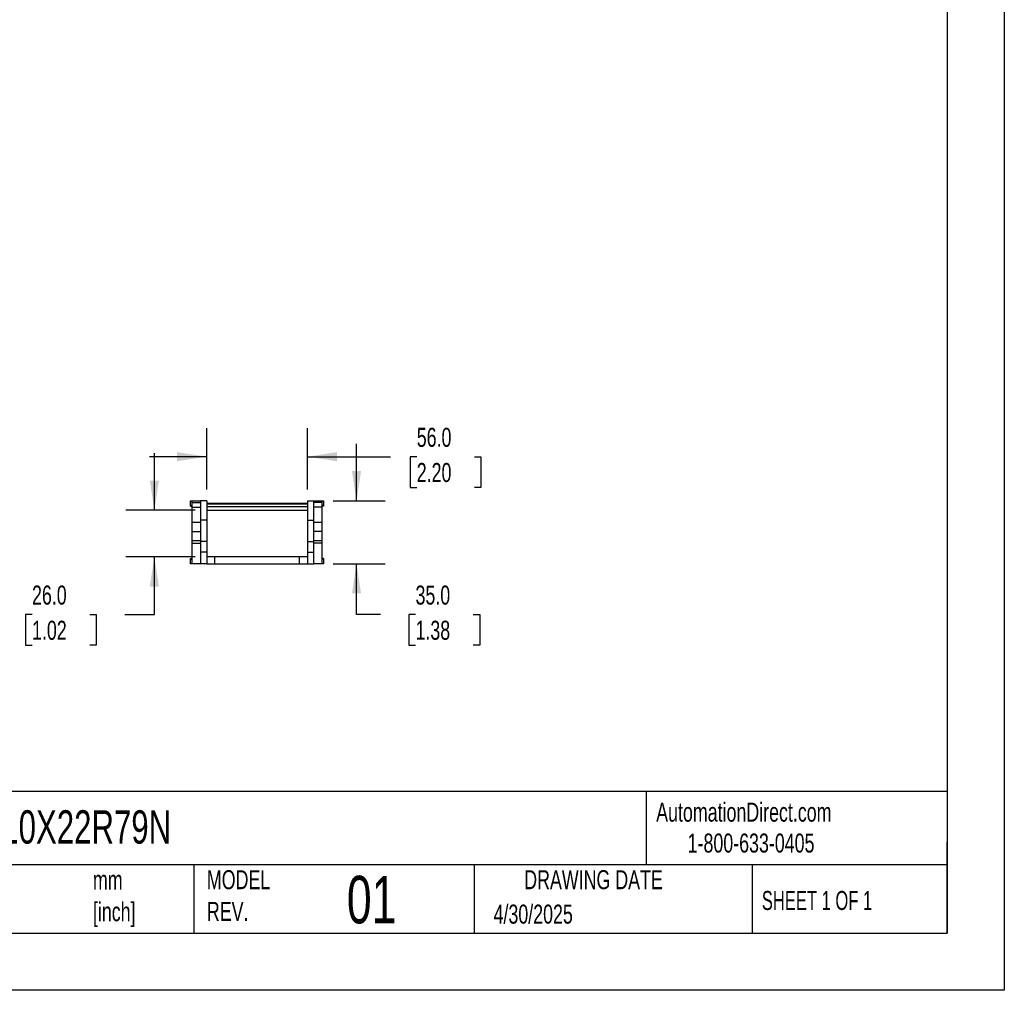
# Model space of a CAD drawing. Header units: millimetres. Extents: x 0 to 1397, y 0 to 1080.
# Tile 6 of 12: x 850 to 1397, y 0 to 540. Entities that reach past the tile are written whole.
import ezdxf

# ---------------------------------------------------------------- set-up
doc = ezdxf.new("R2010")
doc.units = ezdxf.units.MM
doc.header["$LTSCALE"] = 5
doc.layers.add('DIMENSIONS', color=140, linetype='Continuous', lineweight=25)
doc.layers.add('TEXT', color=140, linetype='Continuous', lineweight=25)
doc.styles.add('SLDTEXTSTYLE0', font='TXT', dxfattribs={"width": 0.7})
doc.styles.add('SLDTEXTSTYLE1', font='TXT', dxfattribs={"width": 0.65})
doc.dimstyles.new('SLDDIMSTYLE1', dxfattribs={"dimtxt": 10.790039, "dimasz": 16.51, "dimexe": 0, "dimexo": 0.0625, "dimgap": 2.69751, "dimtad": 0, "dimtih": 1, "dimtoh": 1, "dimdec": 1, "dimrnd": 1e-09, "dimzin": 4, "dimdsep": 46, "dimtxsty": 'SLDTEXTSTYLE0', "dimsah": 1, "dimcen": 0.09, "dimadec": 0, "dimazin": 1, "dimtfac": 1, "dimtdec": 1, "dimtmove": 0, "dimatfit": 0, "dimfxl": 0, "dimfrac": 2, "dimtolj": 1, "dimtzin": 12, "dimarcsym": 0})

# ---------------------------------------------------------------- blocks, each defined once
blk = doc.blocks.new('_D_5')
at = {"layer": 'DIMENSIONS'}
for p, q in [((953.58, 278.55), (953.58, 312.64)), ((1009.58, 278.55), (1009.58, 312.64)), ((953.58, 296.76), (921.83, 296.76)), ((1009.58, 296.76), (1055.73, 296.76)), ((1070.35, 296.76), (1066.72, 296.76)), ((1066.72, 296.76), (1066.72, 279.62)), ((1102.41, 296.76), (1106.03, 296.76)), ((1106.03, 296.76), (1106.03, 279.62)), ((1066.72, 279.62), (1070.35, 279.62)), ((1106.03, 279.62), (1102.41, 279.62))]:
    blk.add_line(p, q, dxfattribs=at)
for points in [[(953.58, 296.76), (937.07, 299.3), (937.07, 294.22)], [(1009.58, 296.76), (1026.09, 294.22), (1026.09, 299.3)]]:
    blk.add_solid(points, dxfattribs=at)
at = {"layer": 'DIMENSIONS', "char_height": 10.583, "attachment_point": 1, "style": 'SLDTEXTSTYLE0'}
for s, insert in [('56.0', (1070.35, 312.82)), ('2.20', (1070.35, 293.26))]:
    blk.add_mtext(s, dxfattribs=dict(at, insert=insert))
blk = doc.blocks.new('_D_6')
at = {"layer": 'DIMENSIONS'}
for p, q in [((924.48, 267), (924.48, 298.75)), ((947.23, 267), (908.61, 267)), ((947.23, 241), (908.61, 241)), ((924.48, 209.03), (924.48, 241)), ((856.46, 209.03), (852.84, 209.03)), ((852.84, 209.03), (852.84, 191.88)), ((888.52, 209.03), (892.15, 209.03)), ((892.15, 209.03), (892.15, 191.88)), ((907.98, 209.03), (924.48, 209.03)), ((852.84, 191.88), (856.46, 191.88)), ((892.15, 191.88), (888.52, 191.88))]:
    blk.add_line(p, q, dxfattribs=at)
for points in [[(924.48, 267), (927.02, 283.51), (921.94, 283.51)], [(924.48, 241), (921.94, 224.49), (927.02, 224.49)]]:
    blk.add_solid(points, dxfattribs=at)
at = {"layer": 'DIMENSIONS', "char_height": 10.583, "attachment_point": 1, "style": 'SLDTEXTSTYLE0'}
for s, insert in [('26.0', (856.46, 225.09)), ('1.02', (856.46, 205.53))]:
    blk.add_mtext(s, dxfattribs=dict(at, insert=insert))
blk = doc.blocks.new('_D_7')
at = {"layer": 'DIMENSIONS'}
for p, q in [((1036.86, 272.2), (1036.86, 303.95)), ((1023.93, 272.2), (1052.73, 272.2)), ((1023.93, 237.2), (1052.73, 237.2)), ((1036.86, 209.03), (1036.86, 237.2)), ((1050.2, 209.03), (1036.86, 209.03)), ((1069.65, 209.03), (1066.03, 209.03)), ((1066.03, 209.03), (1066.03, 191.88)), ((1101.71, 209.03), (1105.34, 209.03)), ((1105.34, 209.03), (1105.34, 191.88)), ((1066.03, 191.88), (1069.65, 191.88)), ((1105.34, 191.88), (1101.71, 191.88))]:
    blk.add_line(p, q, dxfattribs=at)
for points in [[(1036.86, 272.2), (1039.4, 288.71), (1034.32, 288.71)], [(1036.86, 237.2), (1034.32, 220.69), (1039.4, 220.69)]]:
    blk.add_solid(points, dxfattribs=at)
at = {"layer": 'DIMENSIONS', "char_height": 10.583, "attachment_point": 1, "style": 'SLDTEXTSTYLE0'}
for s, insert in [('35.0', (1069.65, 225.09)), ('1.38', (1069.65, 205.53))]:
    blk.add_mtext(s, dxfattribs=dict(at, insert=insert))

msp = doc.modelspace()

# ---------------------------------------------------------------- linework, layer by layer
at = {"color": 7, "linetype": 'Continuous'}
for p, q in [((1397.01, 1079.51), (1397.01, 0.01)), ((1397.01, 0.01), (0.01, 0.01))]:
    msp.add_line(p, q, dxfattribs=at)
for p, q in [((944.58, 269.7), (944.58, 272.2)), ((944.58, 272.2), (945.58, 272.2)), ((944.58, 269.2), (944.58, 269.7)), ((944.58, 269.7), (945.58, 269.7)), ((944.58, 269.2), (945.58, 269.2)), ((945.58, 271.2), (945.58, 272.2)), ((945.58, 272.2), (950.08, 272.2)), ((945.58, 268.62), (945.58, 271.2)), ((945.58, 271.2), (950.08, 271.2)), ((945.58, 268.62), (950.08, 268.62)), ((945.58, 260.2), (945.58, 268.62)), ((953.58, 272.2), (950.08, 272.2)), ((950.08, 272.2), (950.08, 261.37)), ((953.58, 272.2), (953.58, 261.37)), ((953.58, 271), (1009.58, 271)), ((953.58, 270.5), (1009.58, 270.5)), ((953.58, 269), (1009.58, 269)), ((1009.58, 272.2), (1013.08, 272.2)), ((1009.58, 272.2), (1009.58, 261.37)), ((1013.08, 261.37), (1013.08, 272.2)), ((1013.08, 272.2), (1017.58, 272.2)), ((1017.58, 271.2), (1013.08, 271.2)), ((1017.58, 268.62), (1013.08, 268.62)), ((1017.58, 272.2), (1017.58, 271.2)), ((1017.58, 272.2), (1018.58, 272.2)), ((1017.58, 271.2), (1017.58, 268.62)), ((1018.58, 269.7), (1017.58, 269.7)), ((1018.58, 269.2), (1017.58, 269.2)), ((1017.58, 268.62), (1017.58, 260.2)), ((1018.58, 272.2), (1018.58, 269.7)), ((1018.58, 269.7), (1018.58, 269.2)), ((953.58, 267), (1009.58, 267)), ((950.08, 260.2), (945.58, 260.2)), ((945.58, 255.2), (945.58, 260.2)), ((953.58, 261.37), (950.08, 261.37)), ((950.08, 261.37), (950.08, 249.64)), ((953.58, 261.37), (953.58, 249.64)), ((1009.58, 261.37), (1009.58, 249.64)), ((1009.58, 261.37), (1013.08, 261.37)), ((1013.08, 249.64), (1013.08, 261.37)), ((1017.58, 260.2), (1013.08, 260.2)), ((1017.58, 260.2), (1017.58, 255.2)), ((945.58, 255.2), (950.08, 255.2)), ((945.58, 250.2), (945.58, 255.2)), ((1017.58, 255.2), (1013.08, 255.2)), ((1017.58, 255.2), (1017.58, 250.2)), ((945.58, 250.2), (950.08, 250.2)), ((945.58, 248.6), (945.58, 250.2)), ((945.58, 248.6), (950.08, 248.6)), ((945.58, 237.2), (945.58, 248.6)), ((953.58, 249.64), (950.08, 249.64)), ((950.08, 249.64), (950.08, 243.7)), ((953.58, 249.64), (953.58, 243.7)), ((1009.58, 249.64), (1013.08, 249.64)), ((1009.58, 249.64), (1009.58, 243.7)), ((1013.08, 250.2), (1017.58, 250.2)), ((1013.08, 243.7), (1013.08, 249.64)), ((1017.58, 248.6), (1013.08, 248.6)), ((1017.58, 250.2), (1017.58, 248.6)), ((1017.58, 248.6), (1017.58, 237.2)), ((953.58, 243.7), (950.08, 243.7)), ((950.08, 243.7), (950.08, 237.2)), ((953.58, 243.7), (953.58, 237.2)), ((958.08, 241), (953.58, 241)), ((958.08, 237.2), (958.08, 241)), ((1005.08, 241), (958.08, 241)), ((1005.08, 237.2), (1005.08, 241)), ((1009.58, 241), (1005.08, 241)), ((1009.58, 243.7), (1013.08, 243.7)), ((1009.58, 243.7), (1009.58, 237.2)), ((1013.08, 237.2), (1013.08, 243.7)), ((944.58, 239.7), (944.58, 240.2)), ((944.58, 240.2), (945.58, 240.2)), ((944.58, 239.7), (945.58, 239.7)), ((944.58, 237.2), (944.58, 239.7)), ((945.58, 237.2), (944.58, 237.2)), ((950.08, 237.2), (945.58, 237.2)), ((953.58, 237.2), (950.08, 237.2)), ((953.58, 237.2), (958.08, 237.2)), ((958.08, 237.2), (1005.08, 237.2)), ((1005.08, 237.2), (1009.58, 237.2)), ((1009.58, 237.2), (1013.08, 237.2)), ((1017.58, 237.2), (1013.08, 237.2)), ((1018.58, 240.2), (1017.58, 240.2)), ((1018.58, 239.7), (1017.58, 239.7)), ((1018.58, 237.2), (1017.58, 237.2)), ((1018.58, 240.2), (1018.58, 239.7)), ((1018.58, 239.7), (1018.58, 237.2))]:
    msp.add_line(p, q)
at = {"layer": 'TEXT'}
for p, q in [((1365.25, 1047.75), (1365.25, 31.75)), ((1365.25, 110.63), (31.75, 110.63)), ((1197.88, 110.63), (1197.88, 69.85)), ((1365.25, 31.75), (1365.25, 82.55)), ((1365.25, 69.85), (31.75, 69.85)), ((946.5, 69.85), (946.5, 31.75)), ((1102.33, 69.85), (1102.33, 31.75)), ((1256.74, 69.85), (1256.74, 31.75)), ((31.75, 31.75), (1365.25, 31.75))]:
    msp.add_line(p, q, dxfattribs=at)

# ---------------------------------------------------------------- texts
at = {"color": 179, "linetype": 'Continuous', "lineweight": 18, "char_height": 10.5833, "attachment_point": 1, "style": 'SLDTEXTSTYLE0'}
for s, insert in [('AutomationDirect.com', (1203.47, 104.38)), ('1-800-633-0405', (1220.96, 87.19))]:
    msp.add_mtext(s, dxfattribs=dict(at, insert=insert))
at = {"layer": 'TEXT'}
for s, insert, char_height, attachment_point, style in [('CDC-10X22R79N', (796.04, 100.12), 18.5208, 1, 'SLDTEXTSTYLE0'), ('MODEL ^JREV.', (953.67, 66.82), 10.5833, 1, 'SLDTEXTSTYLE0'), ('DRAWING DATE', (1168.63, 66.82), 10.5833, 2, 'SLDTEXTSTYLE0'), ('UNLESS OTHERWISE ^JSPECIFIED UNITS ARE:', (714.35, 64.98), 10.5833, 1, 'SLDTEXTSTYLE0'), ('mm^J[inch]', (890.32, 66.65), 10.583, 1, 'SLDTEXTSTYLE0'), ('01', (1031.49, 63.67), 26.458, 1, 'SLDTEXTSTYLE0'), ('SHEET 1 OF 1', (1262.21, 55.26), 10.5833, 1, 'SLDTEXTSTYLE1'), ('4/30/2025', (1113.06, 47.68), 10.583, 1, 'SLDTEXTSTYLE0')]:
    msp.add_mtext(s, dxfattribs=dict(at, insert=insert, char_height=char_height, attachment_point=attachment_point, style=style))

# ---------------------------------------------------------------- dimensions: what is measured, and where the dimension line sits
at = {"layer": 'DIMENSIONS'}
dim = msp.add_linear_dim(base=(1009.58, 296.76), p1=(953.58, 272.2), p2=(1009.58, 272.2), dimstyle='SLDDIMSTYLE1', dxfattribs=at)
dim.commit()
dim.dimension.update_dxf_attribs({"geometry": '_D_5', "text_midpoint": (1086.38, 296.76), "dimtype": 160})
for base, p1, p2, picture, middle in [((1036.86, 272.2), (1017.58, 237.2), (1017.58, 272.2), '_D_7', (1036.86, 209.03)), ((924.48, 267), (953.58, 241), (953.58, 267), '_D_6', (924.48, 209.03))]:
    dim = msp.add_linear_dim(base=base, p1=p1, p2=p2, angle=90, dimstyle='SLDDIMSTYLE1', dxfattribs=at)
    dim.commit()
    dim.dimension.update_dxf_attribs({"geometry": picture, "text_midpoint": middle, "dimtype": 160})

doc.saveas('drawing.dxf')
